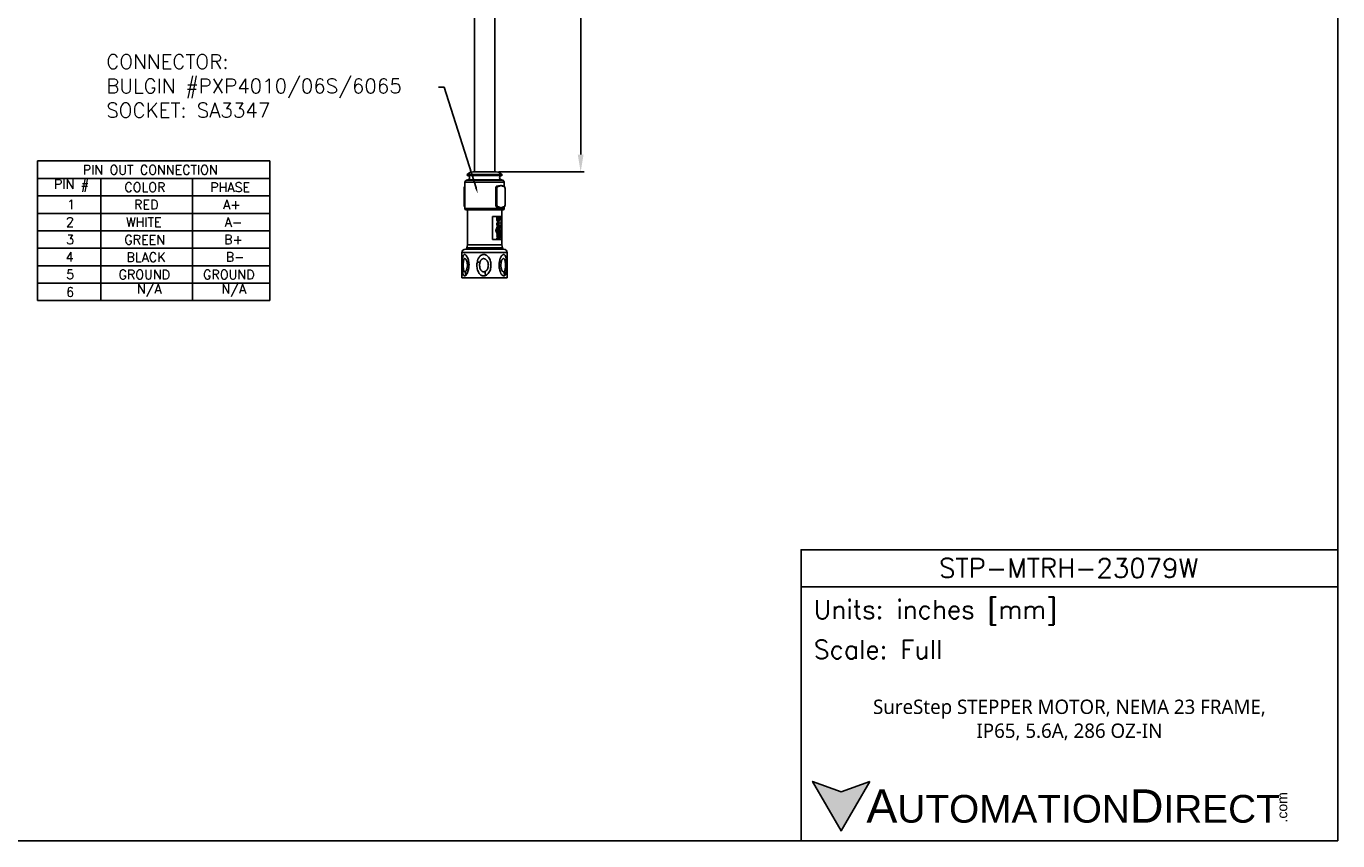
# Model space of a CAD drawing. Extents: x 897.4 to 937.4, y -8.5 to 19.5.
# Tile 10 of 11: x 914.9 to 937.4, y -8.5 to 5.5. Entities that reach past the tile are written whole.
import ezdxf
from ezdxf import colors
from ezdxf.entities.mleader import LeaderData, LeaderLine
from ezdxf.math import Vec2, Vec3

# ---------------------------------------------------------------- set-up
doc = ezdxf.new("R2010")
doc.units = 0
doc.header["$LTSCALE"] = 4
doc.header["$MEASUREMENT"] = 0
doc.layers.get('0').update_dxf_attribs({"linetype": 'CONTINUOUS'})
doc.layers.get('DEFPOINTS').update_dxf_attribs({"linetype": 'CONTINUOUS'})
for name, color, linetype in [('DIMENSIONS', 140, 'CONTINUOUS'), ('DIMENSIONS @ 1', 140, 'CONTINUOUS'), ('TEXT', 140, 'CONTINUOUS')]:
    doc.layers.add(name, color=color, linetype=linetype)
doc.styles.add('\\M+2ABAC\\M+2A6A11', font='txt')
doc.styles.add('ROMANS', font='romans.shx')
doc.styles.get("Standard").update_dxf_attribs({"font": 'romans.shx'})
doc.dimstyles.get("Standard").update_dxf_attribs({"dimtxt": 0.25, "dimasz": 0.3, "dimexe": 0.0625, "dimexo": 0.0625, "dimgap": 0.0625, "dimtad": 0, "dimtih": 1, "dimtoh": 1, "dimzin": 0, "dimdsep": 46, "dimtxsty": 'Standard', "dimcen": 0, "dimadec": 0, "dimazin": 0, "dimtfac": 1, "dimtofl": 0, "dimtmove": 0, "dimatfit": 3, "dimfxl": 0, "dimtolj": 1, "dimtzin": 0, "dimarcsym": 0})

# ---------------------------------------------------------------- blocks, each defined once
blk = doc.blocks.new('*D24')
at = {"layer": 'DEFPOINTS', "color": 0}
for p in [(922.92, 13.513), (922.92, 2.961), (924.397, 2.961)]:
    blk.add_point(p, dxfattribs=at)
at = {"layer": 'DIMENSIONS', "color": 0, "lineweight": -2}
for p, q in [((922.983, 13.513), (924.459, 13.513)), ((924.397, 13.213), (924.397, 8.698)), ((924.397, 3.261), (924.397, 7.776)), ((922.983, 2.961), (924.459, 2.961))]:
    blk.add_line(p, q, dxfattribs=at)
at = {"layer": 'DIMENSIONS', "color": 0}
for points in [[(924.347, 13.213), (924.447, 13.213), (924.397, 13.513)], [(924.347, 3.261), (924.447, 3.261), (924.397, 2.961)]]:
    blk.add_solid(points, dxfattribs=at)
at = {"layer": 'DIMENSIONS', "color": 0, "insert": (924.397, 8.237), "char_height": 0.25, "attachment_point": 5}
blk.add_mtext('\\A1;12.00\\P[305.0]', dxfattribs=at)

msp = doc.modelspace()

# ---------------------------------------------------------------- hatches: boundary and pattern name
at = {"layer": 'TEXT'}
msp.add_hatch(color=256, dxfattribs=at).paths.add_polyline_path([(929.364, -7.514), (928.873, -7.693), (928.382, -7.514), (928.873, -8.365)])

# ---------------------------------------------------------------- linework, layer by layer
at = {"color": 7, "linetype": 'Continuous', "lineweight": 25}
for p, q in [((922.57, 12.402), (922.57, 2.961)), ((922.92, 2.961), (922.92, 12.437)), ((922.944, 2.961), (922.546, 2.961)), ((922.408, 2.784), (922.408, 2.331)), ((922.456, 2.826), (922.44, 2.823)), ((922.961, 2.719), (922.97, 2.719)), ((922.97, 2.719), (922.975, 2.719)), ((922.974, 2.714), (922.979, 2.714)), ((923.05, 2.823), (923.034, 2.826)), ((923.072, 2.719), (923.077, 2.719)), ((923.076, 2.714), (923.081, 2.714)), ((923.082, 2.713), (923.082, 2.784)), ((922.392, 2.685), (922.392, 2.68)), ((922.392, 2.68), (922.392, 2.39)), ((922.407, 2.685), (922.395, 2.685)), ((922.395, 2.39), (922.395, 2.685)), ((922.407, 2.685), (922.408, 2.693)), ((922.407, 2.39), (922.407, 2.685)), ((922.951, 2.685), (922.939, 2.685)), ((922.939, 2.39), (922.939, 2.685)), ((922.951, 2.39), (922.951, 2.685)), ((922.958, 2.39), (922.958, 2.685)), ((923.097, 2.685), (923.097, 2.39)), ((923.098, 2.395), (923.098, 2.685)), ((922.407, 2.39), (922.395, 2.39)), ((922.407, 2.39), (922.408, 2.382)), ((923.063, 2.311), (922.427, 2.311)), ((922.449, 2.311), (922.449, 1.707)), ((922.951, 2.39), (922.939, 2.39)), ((922.961, 2.357), (922.97, 2.357)), ((922.975, 2.357), (922.97, 2.357)), ((922.979, 2.361), (922.974, 2.361)), ((923.041, 1.707), (923.041, 2.311)), ((923.051, 2.353), (923.056, 2.355)), ((923.058, 2.359), (923.054, 2.357)), ((923.054, 2.354), (923.055, 2.354)), ((923.077, 2.357), (923.072, 2.357)), ((923.081, 2.361), (923.076, 2.361)), ((923.082, 2.331), (923.082, 2.358)), ((923.098, 2.39), (923.098, 2.395)), ((922.879, 2.197), (923.04, 2.197)), ((922.879, 1.801), (922.879, 2.197)), ((922.956, 2.141), (922.964, 2.141)), ((922.956, 2.065), (922.964, 2.065)), ((922.957, 2.163), (922.957, 2.18)), ((922.965, 2.18), (922.957, 2.18)), ((922.957, 2.163), (922.965, 2.163)), ((922.965, 2.163), (922.965, 2.18)), ((923.011, 2.18), (922.965, 2.18)), ((922.965, 2.163), (922.969, 2.163)), ((922.965, 2.038), (922.973, 2.038)), ((922.966, 2.093), (922.975, 2.093)), ((922.975, 2.108), (922.983, 2.108)), ((922.986, 2.095), (922.978, 2.095)), ((922.978, 2.036), (922.986, 2.036)), ((922.984, 2.078), (922.999, 2.078)), ((922.999, 2.053), (922.984, 2.053)), ((922.993, 2.145), (922.985, 2.145)), ((922.999, 2.095), (922.986, 2.095)), ((922.986, 2.036), (922.999, 2.036)), ((922.996, 2.163), (923.011, 2.163)), ((922.999, 2.078), (922.999, 2.095)), ((922.999, 2.036), (922.999, 2.053)), ((923.011, 2.163), (923.011, 2.18)), ((923.032, 1.801), (923.032, 2.197)), ((923.04, 2.197), (923.04, 1.801)), ((922.941, 1.954), (922.949, 1.954)), ((922.947, 1.926), (922.956, 1.926)), ((922.962, 1.99), (922.954, 1.99)), ((922.957, 2.002), (922.957, 2.02)), ((922.965, 2.02), (922.957, 2.02)), ((922.957, 2.002), (922.965, 2.002)), ((922.957, 1.886), (922.957, 1.903)), ((922.965, 1.903), (922.957, 1.903)), ((922.957, 1.886), (922.965, 1.886)), ((922.957, 1.853), (922.957, 1.87)), ((922.965, 1.87), (922.957, 1.87)), ((922.957, 1.853), (922.965, 1.853)), ((922.957, 1.81), (922.957, 1.827)), ((922.965, 1.827), (922.957, 1.827)), ((922.957, 1.81), (922.965, 1.81)), ((922.958, 1.957), (922.965, 1.957)), ((922.962, 1.971), (922.962, 1.99)), ((922.962, 1.919), (922.97, 1.919)), ((922.965, 2.002), (922.965, 2.02)), ((923.011, 2.02), (922.965, 2.02)), ((922.965, 2.002), (923.011, 2.002)), ((922.965, 1.886), (922.965, 1.903)), ((922.999, 1.903), (922.965, 1.903)), ((922.965, 1.886), (922.999, 1.886)), ((922.965, 1.853), (922.965, 1.87)), ((922.999, 1.87), (922.965, 1.87)), ((922.965, 1.853), (922.98, 1.853)), ((922.965, 1.827), (922.965, 1.81)), ((922.981, 1.827), (922.965, 1.827)), ((922.965, 1.81), (922.989, 1.81)), ((922.97, 1.919), (922.999, 1.919)), ((922.975, 1.99), (922.984, 1.99)), ((922.987, 1.852), (922.978, 1.852)), ((922.985, 1.954), (922.993, 1.954)), ((922.985, 1.838), (922.993, 1.838)), ((922.999, 1.936), (922.996, 1.936)), ((922.996, 1.853), (922.999, 1.853)), ((922.998, 1.905), (923.007, 1.905)), ((923.007, 1.884), (922.998, 1.884)), ((922.999, 1.919), (922.999, 1.936)), ((922.999, 1.886), (922.999, 1.903)), ((922.999, 1.895), (923.002, 1.895)), ((922.999, 1.853), (922.999, 1.87)), ((923.011, 2.002), (923.011, 2.02)), ((922.416, 1.636), (923.074, 1.636)), ((922.449, 1.707), (922.438, 1.658)), ((922.438, 1.658), (922.438, 1.648)), ((922.438, 1.658), (923.052, 1.658)), ((922.438, 1.648), (923.052, 1.648)), ((922.449, 1.707), (923.041, 1.707)), ((922.449, 1.642), (922.449, 1.636)), ((923.04, 1.801), (922.879, 1.801)), ((923.052, 1.658), (923.041, 1.707)), ((923.041, 1.636), (923.041, 1.642)), ((923.052, 1.648), (923.052, 1.658)), ((922.357, 1.577), (922.357, 1.14)), ((923.133, 1.14), (923.133, 1.577)), ((922.357, 1.14), (923.133, 1.14))]:
    msp.add_line(p, q, dxfattribs=at)
at = {"color": 8, "linetype": 'Continuous', "lineweight": 25}
for p, q in [((923.082, 2.784), (922.408, 2.784)), ((923.05, 2.823), (922.44, 2.823)), ((923.043, 2.92), (922.447, 2.92)), ((922.454, 2.9), (923.036, 2.9)), ((923.034, 2.826), (922.456, 2.826)), ((923.082, 2.331), (922.408, 2.331)), ((923.054, 2.357), (923.027, 2.346)), ((923.041, 1.642), (922.449, 1.642)), ((922.357, 1.577), (923.133, 1.577))]:
    msp.add_line(p, q, dxfattribs=at)
at = {"color": 7, "linetype": 'Continuous', "lineweight": 25}
for centre, radius, start, end in [((922.546, 2.823), 0.138, 90, 135.593), ((922.944, 2.823), 0.138, 44.407, 90), ((922.447, 2.784), 0.0394, 100, 180), ((922.456, 2.911), 0.0118, 135.593, 262.4629), ((922.449, 2.862), 0.0374, 280, 82.4629), ((922.992, 2.716), 0.00493, 0.2877, 84.4082), ((923.041, 2.862), 0.0374, 97.5371, 260), ((923.034, 2.911), 0.0118, 277.5371, 44.407), ((923.043, 2.784), 0.0394, 360, 80), ((923.054, 2.717), 0.00421, 350.6006, 84.9951), ((922.427, 2.331), 0.0197, 180, 270), ((922.992, 2.359), 0.00493, 275.6018, 359.6873), ((923.054, 2.359), 0.00463, 302.5826, 6.6885), ((923.063, 2.331), 0.0197, 270, 0), ((923.072, 2.361), 0.00457, 275.5062, 4.6211), ((922.416, 1.577), 0.0591, 90, 180), ((922.443, 1.642), 0.00591, 0, 90), ((923.047, 1.642), 0.00591, 90, 180), ((923.074, 1.577), 0.0591, 0, 90)]:
    msp.add_arc(centre, radius, start, end, dxfattribs=at)
for points, knots in [([(922.393, 2.685), (922.394, 2.689), (922.394, 2.696), (922.397, 2.704), (922.399, 2.707), (922.4, 2.708)], [0, 0, 0, 0, 0.4290744, 0.8557846, 1, 1, 1, 1]), ([(922.395, 2.685), (922.395, 2.69), (922.395, 2.699), (922.4, 2.709), (922.404, 2.716), (922.407, 2.717), (922.408, 2.717)], [0, 0, 0, 0, 0.307793, 0.614853, 0.921943, 1, 1, 1, 1]), ([(922.949, 2.715), (922.947, 2.714), (922.946, 2.712), (922.944, 2.709), (922.942, 2.706), (922.941, 2.702), (922.94, 2.698), (922.939, 2.694), (922.939, 2.69), (922.939, 2.685)], [0, 0, 0, 0, 0.2001067, 0.2001067, 0.2001067, 0.4501067, 0.4501067, 0.4501067, 0.7001068, 0.7001068, 0.7001068, 0.7001068]), ([(922.949, 2.715), (922.95, 2.716), (922.954, 2.718), (922.958, 2.718), (922.961, 2.719)], [0, 0, 0, 0, 0.179539, 1, 1, 1, 1]), ([(922.951, 2.685), (922.951, 2.69), (922.952, 2.694), (922.952, 2.698), (922.953, 2.702), (922.955, 2.706), (922.957, 2.709), (922.958, 2.712), (922.96, 2.715), (922.963, 2.716), (922.965, 2.718), (922.967, 2.719), (922.97, 2.719)], [0, 0, 0, 0, 0.25, 0.25, 0.25, 0.5, 0.5, 0.5, 0.75, 0.75, 0.75, 1, 1, 1, 1]), ([(922.958, 2.685), (922.958, 2.689), (922.958, 2.693), (922.96, 2.7), (922.961, 2.703), (922.965, 2.711), (922.97, 2.714), (922.974, 2.714)], [0, 0, 0, 0, 0.25, 0.25, 0.5, 0.5, 1, 1, 1, 1]), ([(922.969, 2.719), (922.972, 2.719), (922.978, 2.719), (922.986, 2.72), (922.99, 2.721), (922.992, 2.721)], [0, 0, 0, 0, 0.434002, 0.716758, 1, 1, 1, 1]), ([(922.97, 2.719), (922.971, 2.719), (922.972, 2.718), (922.973, 2.716), (922.974, 2.715), (922.974, 2.714)], [0, 0, 0, 0, 0.5, 0.5, 1, 1, 1, 1]), ([(922.975, 2.719), (922.977, 2.719), (922.981, 2.719), (922.987, 2.72), (922.991, 2.721), (922.992, 2.721)], [0, 0, 0, 0, 0.1180286, 0.265763, 0.3582367, 0.3582367, 0.3582367, 0.3582367]), ([(922.975, 2.719), (922.976, 2.719), (922.977, 2.718), (922.978, 2.716), (922.979, 2.715), (922.979, 2.714)], [0, 0, 0, 0, 0.5, 0.5, 1, 1, 1, 1]), ([(922.979, 2.714), (922.982, 2.714), (922.985, 2.714), (922.991, 2.715), (922.994, 2.715), (922.997, 2.716)], [0, 0, 0, 0, 0.5, 0.5, 1, 1, 1, 1]), ([(922.997, 2.716), (923.002, 2.717), (923.007, 2.72), (923.015, 2.723), (923.017, 2.725), (923.022, 2.727), (923.025, 2.729), (923.027, 2.73)], [0, 0, 0, 0, 0.5, 0.5, 0.75, 0.75, 1, 1, 1, 1]), ([(923.027, 2.73), (923.03, 2.729), (923.033, 2.727), (923.038, 2.725), (923.04, 2.723), (923.048, 2.72), (923.053, 2.717), (923.058, 2.716)], [0, 0, 0, 0, 0.25, 0.25, 0.5, 0.5, 1, 1, 1, 1]), ([(923.054, 2.721), (923.055, 2.721), (923.058, 2.72), (923.062, 2.719), (923.067, 2.719), (923.071, 2.719), (923.072, 2.719)], [0.6417552, 0.6417552, 0.6417552, 0.6417552, 0.6927347, 0.8118129, 0.9142564, 1, 1, 1, 1]), ([(923.058, 2.716), (923.061, 2.715), (923.064, 2.715), (923.07, 2.714), (923.073, 2.714), (923.076, 2.714)], [0, 0, 0, 0, 0.5, 0.5, 1, 1, 1, 1]), ([(923.072, 2.719), (923.073, 2.719), (923.074, 2.718), (923.076, 2.716), (923.076, 2.715), (923.076, 2.714)], [0, 0, 0, 0, 0.5, 0.5, 1, 1, 1, 1]), ([(923.077, 2.719), (923.078, 2.719), (923.079, 2.718), (923.081, 2.716), (923.081, 2.715), (923.081, 2.714)], [0, 0, 0, 0, 0.5, 0.5, 1, 1, 1, 1]), ([(923.077, 2.719), (923.08, 2.719), (923.082, 2.718), (923.084, 2.716), (923.086, 2.715), (923.088, 2.712), (923.09, 2.709), (923.092, 2.706), (923.093, 2.702), (923.094, 2.698), (923.095, 2.694), (923.095, 2.69), (923.095, 2.685)], [0, 0, 0, 0, 0.25, 0.25, 0.25, 0.5, 0.5, 0.5, 0.75, 0.75, 0.75, 1, 1, 1, 1]), ([(923.081, 2.714), (923.083, 2.714), (923.085, 2.713), (923.089, 2.71), (923.091, 2.708), (923.095, 2.7), (923.097, 2.693), (923.097, 2.685)], [0, 0, 0, 0, 0.25, 0.25, 0.5, 0.5, 1, 1, 1, 1]), ([(922.393, 2.685), (922.393, 2.685), (922.392, 2.685), (922.393, 2.685), (922.394, 2.685), (922.395, 2.685)], [0, 0, 0, 0, 0.5, 0.5, 1, 1, 1, 1]), ([(922.958, 2.685), (922.957, 2.685), (922.956, 2.685), (922.954, 2.685), (922.952, 2.685), (922.951, 2.685)], [0, 0, 0, 0, 0.5, 0.5, 1, 1, 1, 1]), ([(922.393, 2.39), (922.393, 2.39), (922.392, 2.39), (922.393, 2.39), (922.394, 2.39), (922.395, 2.39)], [0, 0, 0, 0, 0.5, 0.5, 1, 1, 1, 1]), ([(922.4, 2.368), (922.399, 2.368), (922.397, 2.371), (922.394, 2.379), (922.394, 2.386), (922.393, 2.39)], [0, 0, 0, 0, 0.143633, 0.571769, 1, 1, 1, 1]), ([(922.408, 2.358), (922.407, 2.359), (922.404, 2.36), (922.4, 2.366), (922.395, 2.377), (922.395, 2.386), (922.395, 2.39)], [0, 0, 0, 0, 0.0797621, 0.3868542, 0.69395, 1, 1, 1, 1]), ([(922.949, 2.36), (922.947, 2.362), (922.946, 2.364), (922.944, 2.366), (922.942, 2.37), (922.941, 2.373), (922.94, 2.378), (922.939, 2.382), (922.939, 2.386), (922.939, 2.39)], [0.3001194, 0.3001194, 0.3001194, 0.3001194, 0.5, 0.5, 0.5, 0.75, 0.75, 0.75, 1, 1, 1, 1]), ([(922.961, 2.357), (922.958, 2.357), (922.954, 2.357), (922.95, 2.36), (922.949, 2.36)], [0, 0, 0, 0, 0.820449, 1, 1, 1, 1]), ([(922.97, 2.357), (922.967, 2.357), (922.965, 2.357), (922.963, 2.359), (922.96, 2.361), (922.958, 2.363), (922.957, 2.366), (922.955, 2.37), (922.953, 2.373), (922.952, 2.378), (922.952, 2.382), (922.951, 2.386), (922.951, 2.39)], [0, 0, 0, 0, 0.25, 0.25, 0.25, 0.5, 0.5, 0.5, 0.75, 0.75, 0.75, 1, 1, 1, 1]), ([(922.958, 2.39), (922.957, 2.39), (922.956, 2.39), (922.954, 2.39), (922.952, 2.39), (922.951, 2.39)], [0, 0, 0, 0, 0.5, 0.5, 1, 1, 1, 1]), ([(922.974, 2.361), (922.972, 2.362), (922.97, 2.362), (922.966, 2.365), (922.964, 2.367), (922.96, 2.375), (922.958, 2.383), (922.958, 2.39)], [0, 0, 0, 0, 0.25, 0.25, 0.5, 0.5, 1, 1, 1, 1]), ([(922.992, 2.354), (922.989, 2.355), (922.984, 2.356), (922.976, 2.356), (922.971, 2.357), (922.969, 2.357)], [0, 0, 0, 0, 0.434029, 0.716688, 1, 1, 1, 1]), ([(922.97, 2.357), (922.97, 2.357), (922.972, 2.357), (922.973, 2.359), (922.974, 2.36), (922.974, 2.361)], [0, 0, 0, 0, 0.5, 0.5, 1, 1, 1, 1]), ([(922.975, 2.357), (922.976, 2.357), (922.977, 2.357), (922.978, 2.359), (922.979, 2.36), (922.979, 2.361)], [0, 0, 0, 0, 0.5, 0.5, 1, 1, 1, 1]), ([(922.992, 2.354), (922.991, 2.355), (922.989, 2.355), (922.984, 2.356), (922.979, 2.356), (922.976, 2.357), (922.975, 2.357)], [0.6417554, 0.6417554, 0.6417554, 0.6417554, 0.6924842, 0.8117145, 0.9142402, 1, 1, 1, 1]), ([(922.997, 2.359), (922.994, 2.36), (922.991, 2.36), (922.985, 2.361), (922.982, 2.361), (922.979, 2.361)], [0, 0, 0, 0, 0.5, 0.5, 1, 1, 1, 1]), ([(923.027, 2.346), (923.025, 2.347), (923.022, 2.348), (923.017, 2.351), (923.015, 2.352), (923.007, 2.356), (923.002, 2.358), (922.997, 2.359)], [0, 0, 0, 0, 0.25, 0.25, 0.5, 0.5, 1, 1, 1, 1]), ([(923.072, 2.357), (923.069, 2.357), (923.063, 2.356), (923.057, 2.355), (923.054, 2.354)], [0, 0, 0, 0, 0.1828161, 0.35702, 0.35702, 0.35702, 0.35702]), ([(923.095, 2.39), (923.095, 2.386), (923.095, 2.382), (923.094, 2.378), (923.093, 2.373), (923.092, 2.37), (923.09, 2.366), (923.088, 2.363), (923.086, 2.361), (923.084, 2.359), (923.082, 2.357), (923.08, 2.357), (923.077, 2.357)], [0, 0, 0, 0, 0.25, 0.25, 0.25, 0.5, 0.5, 0.5, 0.75, 0.75, 0.75, 1, 1, 1, 1]), ([(923.077, 2.357), (923.078, 2.357), (923.079, 2.357), (923.081, 2.359), (923.081, 2.36), (923.081, 2.361)], [0, 0, 0, 0, 0.5, 0.5, 1, 1, 1, 1]), ([(923.097, 2.39), (923.097, 2.386), (923.096, 2.383), (923.095, 2.376), (923.094, 2.372), (923.089, 2.365), (923.085, 2.361), (923.081, 2.361)], [0, 0, 0, 0, 0.25, 0.25, 0.5, 0.5, 1, 1, 1, 1]), ([(922.956, 2.141), (922.956, 2.144), (922.956, 2.149), (922.958, 2.157), (922.96, 2.161), (922.961, 2.163)], [0, 0, 0, 0, 0.276047, 0.747056, 1, 1, 1, 1]), ([(922.975, 2.108), (922.973, 2.109), (922.969, 2.109), (922.963, 2.115), (922.958, 2.124), (922.956, 2.134), (922.956, 2.14), (922.956, 2.141)], [0, 0, 0, 0, 0.204866, 0.414445, 0.651773, 0.889168, 1, 1, 1, 1]), ([(922.956, 2.065), (922.956, 2.068), (922.956, 2.071), (922.957, 2.077), (922.957, 2.08), (922.959, 2.085), (922.96, 2.087), (922.963, 2.091), (922.965, 2.092), (922.966, 2.093)], [0, 0, 0, 0, 0.25, 0.25, 0.5, 0.5, 0.75, 0.75, 1, 1, 1, 1]), ([(922.965, 2.038), (922.963, 2.04), (922.96, 2.043), (922.957, 2.052), (922.956, 2.059), (922.956, 2.064), (922.956, 2.065)], [0, 0, 0, 0, 0.278003, 0.54681, 0.882549, 1, 1, 1, 1]), ([(922.964, 2.141), (922.964, 2.143), (922.964, 2.145), (922.965, 2.149), (922.965, 2.151), (922.966, 2.155), (922.966, 2.156), (922.968, 2.16), (922.968, 2.161), (922.969, 2.163)], [0, 0, 0, 0, 0.25, 0.25, 0.5, 0.5, 0.75, 0.75, 1, 1, 1, 1]), ([(922.983, 2.108), (922.981, 2.109), (922.977, 2.109), (922.971, 2.115), (922.966, 2.124), (922.964, 2.134), (922.964, 2.14), (922.964, 2.141)], [0, 0, 0, 0, 0.204866, 0.414444, 0.651772, 0.889168, 1, 1, 1, 1]), ([(922.964, 2.065), (922.964, 2.068), (922.964, 2.071), (922.965, 2.077), (922.966, 2.08), (922.967, 2.085), (922.968, 2.087), (922.971, 2.091), (922.973, 2.092), (922.975, 2.093)], [0, 0, 0, 0, 0.25, 0.25, 0.5, 0.5, 0.75, 0.75, 1, 1, 1, 1]), ([(922.973, 2.038), (922.972, 2.04), (922.968, 2.043), (922.965, 2.052), (922.964, 2.059), (922.964, 2.064), (922.964, 2.065)], [0, 0, 0, 0, 0.278008, 0.54681, 0.882549, 1, 1, 1, 1]), ([(922.978, 2.036), (922.976, 2.036), (922.974, 2.036), (922.969, 2.036), (922.967, 2.037), (922.965, 2.038)], [0, 0, 0, 0, 0.5, 0.5, 1, 1, 1, 1]), ([(922.966, 2.093), (922.968, 2.094), (922.97, 2.095), (922.974, 2.095), (922.976, 2.095), (922.978, 2.095)], [0, 0, 0, 0, 0.5, 0.5, 1, 1, 1, 1]), ([(922.973, 2.145), (922.973, 2.147), (922.973, 2.149), (922.974, 2.154), (922.975, 2.156), (922.977, 2.16), (922.978, 2.161), (922.98, 2.163), (922.982, 2.164), (922.983, 2.164)], [0, 0, 0, 0, 0.25, 0.25, 0.5, 0.5, 0.75, 0.75, 1, 1, 1, 1]), ([(922.983, 2.125), (922.982, 2.126), (922.98, 2.126), (922.978, 2.128), (922.977, 2.13), (922.975, 2.133), (922.974, 2.135), (922.973, 2.14), (922.973, 2.142), (922.973, 2.145)], [0, 0, 0, 0, 0.25, 0.25, 0.5, 0.5, 0.75, 0.75, 1, 1, 1, 1]), ([(922.984, 2.078), (922.982, 2.078), (922.98, 2.078), (922.976, 2.077), (922.975, 2.074), (922.973, 2.071), (922.973, 2.068), (922.973, 2.066), (922.973, 2.065)], [0, 0, 0, 0, 0.336667, 0.487416, 0.639805, 0.7726, 0.917178, 1, 1, 1, 1]), ([(922.973, 2.065), (922.973, 2.063), (922.973, 2.061), (922.974, 2.058), (922.975, 2.057), (922.976, 2.055), (922.977, 2.054), (922.977, 2.054)], [0, 0, 0, 0, 0.5, 0.5, 0.75, 0.75, 1, 1, 1, 1]), ([(922.986, 2.036), (922.984, 2.036), (922.982, 2.036), (922.978, 2.036), (922.975, 2.037), (922.973, 2.038)], [0, 0, 0, 0, 0.5, 0.5, 1, 1, 1, 1]), ([(922.975, 2.093), (922.977, 2.094), (922.979, 2.095), (922.982, 2.095), (922.984, 2.095), (922.986, 2.095)], [0, 0, 0, 0, 0.5, 0.5, 1, 1, 1, 1]), ([(922.977, 2.054), (922.978, 2.053), (922.979, 2.053), (922.982, 2.053), (922.983, 2.053), (922.984, 2.053)], [0, 0, 0, 0, 0.5, 0.5, 1, 1, 1, 1]), ([(922.979, 2.162), (922.98, 2.162), (922.981, 2.161), (922.983, 2.158), (922.984, 2.153), (922.985, 2.148), (922.985, 2.145), (922.985, 2.145)], [0, 0, 0, 0, 0.128793, 0.350843, 0.605355, 0.902332, 1, 1, 1, 1]), ([(922.985, 2.145), (922.985, 2.142), (922.984, 2.137), (922.982, 2.131), (922.981, 2.128), (922.979, 2.127), (922.979, 2.127)], [0, 0, 0, 0, 0.375811, 0.665837, 0.956505, 1, 1, 1, 1]), ([(922.983, 2.164), (922.985, 2.164), (922.986, 2.163), (922.989, 2.161), (922.99, 2.16), (922.991, 2.156), (922.992, 2.154), (922.993, 2.149), (922.993, 2.147), (922.993, 2.145)], [0, 0, 0, 0, 0.25, 0.25, 0.5, 0.5, 0.75, 0.75, 1, 1, 1, 1]), ([(922.993, 2.145), (922.993, 2.142), (922.993, 2.14), (922.992, 2.135), (922.991, 2.133), (922.99, 2.13), (922.989, 2.128), (922.986, 2.126), (922.985, 2.126), (922.983, 2.125)], [0, 0, 0, 0, 0.25, 0.25, 0.5, 0.5, 0.75, 0.75, 1, 1, 1, 1]), ([(923, 2.141), (923, 2.136), (922.999, 2.128), (922.996, 2.118), (922.991, 2.111), (922.987, 2.109), (922.984, 2.108), (922.983, 2.108)], [0, 0, 0, 0, 0.279404, 0.50083, 0.722781, 0.918835, 1, 1, 1, 1]), ([(922.996, 2.163), (922.997, 2.16), (922.999, 2.155), (923, 2.148), (923, 2.143), (923, 2.141)], [0, 0, 0, 0, 0.427555, 0.70821, 1, 1, 1, 1]), ([(922.941, 1.954), (922.941, 1.961), (922.941, 1.972), (922.946, 1.983), (922.95, 1.988), (922.953, 1.99), (922.954, 1.99)], [0, 0, 0, 0, 0.469929, 0.712139, 0.916368, 1, 1, 1, 1]), ([(922.947, 1.926), (922.946, 1.928), (922.945, 1.93), (922.943, 1.934), (922.942, 1.937), (922.941, 1.944), (922.941, 1.949), (922.941, 1.954)], [0, 0, 0, 0, 0.25, 0.25, 0.5, 0.5, 1, 1, 1, 1]), ([(922.962, 1.919), (922.96, 1.919), (922.957, 1.919), (922.953, 1.92), (922.952, 1.921), (922.95, 1.923), (922.948, 1.924), (922.947, 1.926)], [0, 0, 0, 0, 0.5, 0.5, 0.75, 0.75, 1, 1, 1, 1]), ([(922.949, 1.954), (922.949, 1.961), (922.949, 1.972), (922.954, 1.983), (922.959, 1.988), (922.961, 1.99), (922.962, 1.99)], [0, 0, 0, 0, 0.469931, 0.712142, 0.91637, 1, 1, 1, 1]), ([(922.956, 1.926), (922.954, 1.928), (922.953, 1.93), (922.951, 1.934), (922.951, 1.937), (922.949, 1.944), (922.949, 1.949), (922.949, 1.954)], [0, 0, 0, 0, 0.25, 0.25, 0.5, 0.5, 1, 1, 1, 1]), ([(922.97, 1.919), (922.968, 1.919), (922.965, 1.919), (922.961, 1.92), (922.96, 1.921), (922.958, 1.923), (922.957, 1.924), (922.956, 1.926)], [0, 0, 0, 0, 0.5, 0.5, 0.75, 0.75, 1, 1, 1, 1]), ([(922.962, 1.971), (922.961, 1.97), (922.959, 1.966), (922.959, 1.96), (922.958, 1.956), (922.958, 1.955)], [0, 0, 0, 0, 0.292337, 0.730477, 1, 1, 1, 1]), ([(922.958, 1.955), (922.958, 1.952), (922.959, 1.95), (922.959, 1.945), (922.96, 1.943), (922.961, 1.94), (922.962, 1.939), (922.963, 1.937), (922.964, 1.937), (922.966, 1.936), (922.968, 1.936), (922.97, 1.936)], [0, 0, 0, 0, 0.25, 0.25, 0.5, 0.5, 0.625, 0.625, 0.75, 0.75, 1, 1, 1, 1]), ([(922.962, 1.98), (922.962, 1.98), (922.963, 1.984), (922.967, 1.988), (922.972, 1.99), (922.975, 1.99), (922.975, 1.99)], [0, 0, 0, 0, 0.02203, 0.480547, 0.876967, 1, 1, 1, 1]), ([(922.965, 1.957), (922.965, 1.961), (922.965, 1.965), (922.967, 1.973), (922.968, 1.977), (922.972, 1.983), (922.974, 1.986), (922.979, 1.989), (922.981, 1.99), (922.984, 1.99)], [0, 0, 0, 0, 0.25, 0.25, 0.5, 0.5, 0.75, 0.75, 1, 1, 1, 1]), ([(922.97, 1.936), (922.969, 1.937), (922.968, 1.939), (922.967, 1.942), (922.966, 1.944), (922.965, 1.947), (922.965, 1.949), (922.965, 1.953), (922.965, 1.955), (922.965, 1.957)], [0, 0, 0, 0, 0.25, 0.25, 0.5, 0.5, 0.75, 0.75, 1, 1, 1, 1]), ([(922.978, 1.852), (922.977, 1.853), (922.976, 1.853), (922.974, 1.853), (922.973, 1.853), (922.971, 1.853)], [0, 0, 0, 0, 0.5, 0.5, 1, 1, 1, 1]), ([(922.973, 1.827), (922.975, 1.827), (922.978, 1.827), (922.981, 1.828), (922.983, 1.829), (922.984, 1.832), (922.985, 1.835), (922.985, 1.837), (922.985, 1.838)], [0, 0, 0, 0, 0.378155, 0.521139, 0.63961, 0.758546, 0.870415, 1, 1, 1, 1]), ([(922.974, 1.954), (922.974, 1.956), (922.974, 1.958), (922.975, 1.963), (922.975, 1.965), (922.977, 1.969), (922.978, 1.97), (922.981, 1.973), (922.982, 1.973), (922.984, 1.973)], [0, 0, 0, 0, 0.25, 0.25, 0.5, 0.5, 0.75, 0.75, 1, 1, 1, 1]), ([(922.984, 1.935), (922.982, 1.935), (922.981, 1.935), (922.978, 1.937), (922.977, 1.939), (922.975, 1.942), (922.975, 1.944), (922.974, 1.949), (922.974, 1.951), (922.974, 1.954)], [0, 0, 0, 0, 0.25, 0.25, 0.5, 0.5, 0.75, 0.75, 1, 1, 1, 1]), ([(922.985, 1.838), (922.985, 1.84), (922.985, 1.841), (922.984, 1.844), (922.984, 1.846), (922.982, 1.85), (922.98, 1.851), (922.978, 1.852)], [0, 0, 0, 0, 0.25, 0.25, 0.5, 0.5, 1, 1, 1, 1]), ([(922.979, 1.971), (922.98, 1.971), (922.982, 1.969), (922.983, 1.965), (922.984, 1.96), (922.985, 1.956), (922.985, 1.954)], [0, 0, 0, 0, 0.170065, 0.451119, 0.734, 1, 1, 1, 1]), ([(922.985, 1.954), (922.985, 1.951), (922.984, 1.946), (922.983, 1.941), (922.981, 1.937), (922.98, 1.937), (922.979, 1.936)], [0, 0, 0, 0, 0.384607, 0.673621, 0.915038, 1, 1, 1, 1]), ([(922.987, 1.852), (922.986, 1.853), (922.984, 1.853), (922.982, 1.853), (922.981, 1.853), (922.98, 1.853)], [0, 0, 0, 0, 0.5, 0.5, 1, 1, 1, 1]), ([(922.993, 1.838), (922.993, 1.837), (922.993, 1.834), (922.992, 1.831), (922.99, 1.828), (922.987, 1.826), (922.983, 1.827), (922.981, 1.827)], [0, 0, 0, 0, 0.179239, 0.294364, 0.409817, 0.54789, 1, 1, 1, 1]), ([(922.984, 1.99), (922.985, 1.99), (922.986, 1.99), (922.988, 1.989), (922.99, 1.989), (922.992, 1.987), (922.993, 1.986), (922.994, 1.983), (922.995, 1.982), (922.996, 1.98)], [0, 0, 0, 0, 0.25, 0.25, 0.5, 0.5, 0.75, 0.75, 1, 1, 1, 1]), ([(922.984, 1.973), (922.985, 1.973), (922.986, 1.973), (922.989, 1.97), (922.99, 1.969), (922.991, 1.965), (922.992, 1.963), (922.993, 1.959), (922.993, 1.956), (922.993, 1.954)], [0, 0, 0, 0, 0.25, 0.25, 0.5, 0.5, 0.75, 0.75, 1, 1, 1, 1]), ([(922.993, 1.954), (922.993, 1.952), (922.993, 1.949), (922.992, 1.945), (922.991, 1.943), (922.99, 1.939), (922.989, 1.937), (922.986, 1.935), (922.985, 1.935), (922.984, 1.935)], [0, 0, 0, 0, 0.25, 0.25, 0.5, 0.5, 0.75, 0.75, 1, 1, 1, 1]), ([(922.987, 1.852), (922.988, 1.852), (922.988, 1.851), (922.99, 1.85), (922.991, 1.848), (922.992, 1.846), (922.992, 1.845), (922.993, 1.841), (922.993, 1.84), (922.993, 1.838)], [0, 0, 0, 0, 0.25, 0.25, 0.5, 0.5, 0.75, 0.75, 1, 1, 1, 1]), ([(922.997, 1.815), (922.996, 1.814), (922.996, 1.814), (922.995, 1.812), (922.994, 1.811), (922.992, 1.81), (922.99, 1.81), (922.989, 1.81)], [0, 0, 0, 0, 0.25, 0.25, 0.5, 0.5, 1, 1, 1, 1]), ([(922.996, 1.98), (922.997, 1.977), (922.999, 1.973), (923, 1.965), (923, 1.96), (923, 1.958)], [0, 0, 0, 0, 0.425678, 0.676969, 1, 1, 1, 1]), ([(923, 1.958), (923, 1.956), (923, 1.954), (922.999, 1.95), (922.999, 1.948), (922.999, 1.944), (922.998, 1.942), (922.997, 1.939), (922.997, 1.937), (922.996, 1.936)], [0, 0, 0, 0, 0.25, 0.25, 0.5, 0.5, 0.75, 0.75, 1, 1, 1, 1]), ([(922.996, 1.853), (922.997, 1.85), (922.998, 1.847), (923, 1.84), (923, 1.836), (923, 1.833)], [0, 0, 0, 0, 0.5, 0.5, 1, 1, 1, 1]), ([(923, 1.833), (923, 1.83), (923, 1.826), (922.999, 1.821), (922.998, 1.818), (922.997, 1.815)], [0, 0, 0, 0, 0.5, 0.5, 1, 1, 1, 1]), ([(923.002, 1.895), (923.002, 1.896), (923.002, 1.897), (923.002, 1.9), (923.003, 1.901), (923.004, 1.903), (923.004, 1.904), (923.005, 1.905), (923.006, 1.905), (923.007, 1.905)], [0, 0, 0, 0, 0.25, 0.25, 0.5, 0.5, 0.75, 0.75, 1, 1, 1, 1]), ([(923.007, 1.884), (923.006, 1.884), (923.005, 1.885), (923.004, 1.886), (923.002, 1.889), (923.002, 1.892), (923.002, 1.894), (923.002, 1.895)], [0, 0, 0, 0, 0.203702, 0.410025, 0.648291, 0.887486, 1, 1, 1, 1]), ([(923.007, 1.905), (923.007, 1.905), (923.008, 1.905), (923.009, 1.904), (923.009, 1.903), (923.01, 1.901), (923.011, 1.9), (923.011, 1.898), (923.011, 1.896), (923.011, 1.895)], [0, 0, 0, 0, 0.25, 0.25, 0.5, 0.5, 0.75, 0.75, 1, 1, 1, 1]), ([(923.011, 1.895), (923.011, 1.893), (923.011, 1.891), (923.01, 1.887), (923.008, 1.885), (923.007, 1.884), (923.007, 1.884), (923.007, 1.884)], [0, 0, 0, 0, 0.262124, 0.526929, 0.759816, 0.968298, 1, 1, 1, 1]), ([(922.418, 1.181), (922.414, 1.178), (922.411, 1.176), (922.404, 1.174), (922.401, 1.174), (922.394, 1.175), (922.391, 1.177), (922.386, 1.182), (922.384, 1.185), (922.379, 1.193), (922.378, 1.197), (922.374, 1.207), (922.373, 1.213), (922.37, 1.23), (922.368, 1.242), (922.366, 1.268), (922.365, 1.282), (922.364, 1.309), (922.363, 1.323), (922.363, 1.352), (922.363, 1.366), (922.363, 1.394), (922.364, 1.408), (922.364, 1.422)], [0, 0, 0, 0, 0.0625, 0.0625, 0.125, 0.125, 0.1875, 0.1875, 0.25, 0.25, 0.3125, 0.3125, 0.375, 0.375, 0.5, 0.5, 0.625, 0.625, 0.75, 0.75, 0.875, 0.875, 1, 1, 1, 1]), ([(922.364, 1.422), (922.365, 1.435), (922.365, 1.447), (922.367, 1.466), (922.368, 1.472), (922.369, 1.483), (922.37, 1.489), (922.372, 1.5), (922.373, 1.505), (922.376, 1.515), (922.378, 1.52), (922.381, 1.528), (922.383, 1.531), (922.388, 1.537), (922.39, 1.54), (922.396, 1.543), (922.399, 1.543), (922.405, 1.543), (922.408, 1.542), (922.415, 1.539), (922.418, 1.536), (922.425, 1.53), (922.428, 1.527), (922.437, 1.515), (922.443, 1.505), (922.454, 1.484), (922.458, 1.473), (922.466, 1.449), (922.469, 1.436), (922.474, 1.411), (922.476, 1.398), (922.478, 1.372), (922.478, 1.358), (922.477, 1.332), (922.475, 1.319), (922.472, 1.293), (922.469, 1.28), (922.462, 1.256), (922.458, 1.244), (922.448, 1.222), (922.443, 1.212), (922.431, 1.193), (922.425, 1.186), (922.418, 1.181)], [0, 0, 0, 0, 0.0625, 0.0625, 0.09375, 0.09375, 0.125, 0.125, 0.15625, 0.15625, 0.1875, 0.1875, 0.21875, 0.21875, 0.25, 0.25, 0.28125, 0.28125, 0.3125, 0.3125, 0.34375, 0.34375, 0.375, 0.375, 0.4375, 0.4375, 0.5, 0.5, 0.5625, 0.5625, 0.625, 0.625, 0.6875, 0.6875, 0.75, 0.75, 0.8125, 0.8125, 0.875, 0.875, 0.9375, 0.9375, 1, 1, 1, 1]), ([(922.38, 1.399), (922.38, 1.396), (922.379, 1.391), (922.379, 1.382), (922.379, 1.373), (922.378, 1.365), (922.378, 1.356), (922.379, 1.341), (922.379, 1.32), (922.381, 1.297), (922.384, 1.279), (922.388, 1.264), (922.392, 1.254), (922.398, 1.248), (922.403, 1.245), (922.407, 1.245), (922.412, 1.247), (922.414, 1.249), (922.416, 1.25)], [0, 0, 0, 0, 0.041067, 0.082283, 0.12374, 0.16553, 0.20774, 0.250458, 0.380125, 0.500396, 0.592284, 0.674387, 0.750177, 0.813349, 0.874836, 0.915675, 0.957038, 1, 1, 1, 1]), ([(922.416, 1.25), (922.417, 1.25), (922.418, 1.252), (922.421, 1.254), (922.423, 1.257), (922.425, 1.26), (922.427, 1.263), (922.43, 1.267), (922.432, 1.271), (922.434, 1.276), (922.438, 1.286), (922.443, 1.302), (922.448, 1.325), (922.45, 1.349), (922.45, 1.374), (922.447, 1.398), (922.442, 1.421), (922.434, 1.442), (922.426, 1.457), (922.419, 1.465), (922.413, 1.47), (922.407, 1.472), (922.401, 1.472), (922.396, 1.468), (922.392, 1.462), (922.389, 1.454), (922.386, 1.443), (922.383, 1.431), (922.381, 1.416), (922.38, 1.405), (922.38, 1.399)], [0, 0, 0, 0, 0.012952, 0.025986, 0.03917, 0.052569, 0.066244, 0.080254, 0.094654, 0.109492, 0.124816, 0.185939, 0.249739, 0.312772, 0.374903, 0.437511, 0.49996, 0.564744, 0.62454, 0.655913, 0.687092, 0.719372, 0.749672, 0.779981, 0.812177, 0.842816, 0.874905, 0.913636, 0.955099, 1, 1, 1, 1]), ([(922.763, 1.181), (922.756, 1.178), (922.75, 1.176), (922.736, 1.174), (922.728, 1.174), (922.714, 1.175), (922.707, 1.177), (922.694, 1.182), (922.688, 1.185), (922.676, 1.193), (922.671, 1.197), (922.661, 1.207), (922.656, 1.213), (922.644, 1.23), (922.638, 1.242), (922.627, 1.268), (922.623, 1.282), (922.618, 1.309), (922.616, 1.323), (922.614, 1.352), (922.614, 1.366), (922.616, 1.394), (922.618, 1.408), (922.621, 1.422)], [0, 0, 0, 0, 0.0625, 0.0625, 0.125, 0.125, 0.1875, 0.1875, 0.25, 0.25, 0.3125, 0.3125, 0.375, 0.375, 0.5, 0.5, 0.625, 0.625, 0.75, 0.75, 0.875, 0.875, 1, 1, 1, 1]), ([(922.621, 1.422), (922.623, 1.435), (922.627, 1.447), (922.634, 1.466), (922.637, 1.472), (922.642, 1.483), (922.646, 1.489), (922.653, 1.5), (922.657, 1.505), (922.666, 1.515), (922.671, 1.52), (922.681, 1.528), (922.686, 1.531), (922.698, 1.537), (922.704, 1.54), (922.717, 1.543), (922.724, 1.543), (922.737, 1.543), (922.744, 1.542), (922.757, 1.539), (922.763, 1.536), (922.775, 1.53), (922.781, 1.527), (922.797, 1.515), (922.806, 1.505), (922.822, 1.484), (922.828, 1.473), (922.839, 1.449), (922.844, 1.436), (922.85, 1.411), (922.853, 1.398), (922.855, 1.372), (922.856, 1.358), (922.854, 1.332), (922.852, 1.319), (922.847, 1.293), (922.844, 1.28), (922.834, 1.256), (922.828, 1.244), (922.814, 1.222), (922.806, 1.212), (922.786, 1.193), (922.775, 1.186), (922.763, 1.181)], [0, 0, 0, 0, 0.0625, 0.0625, 0.09375, 0.09375, 0.125, 0.125, 0.15625, 0.15625, 0.1875, 0.1875, 0.21875, 0.21875, 0.25, 0.25, 0.28125, 0.28125, 0.3125, 0.3125, 0.34375, 0.34375, 0.375, 0.375, 0.4375, 0.4375, 0.5, 0.5, 0.5625, 0.5625, 0.625, 0.625, 0.6875, 0.6875, 0.75, 0.75, 0.8125, 0.8125, 0.875, 0.875, 0.9375, 0.9375, 1, 1, 1, 1]), ([(922.664, 1.399), (922.663, 1.396), (922.662, 1.391), (922.661, 1.382), (922.66, 1.374), (922.66, 1.365), (922.66, 1.356), (922.66, 1.341), (922.662, 1.321), (922.669, 1.298), (922.678, 1.279), (922.688, 1.265), (922.699, 1.254), (922.712, 1.248), (922.724, 1.245), (922.734, 1.245), (922.742, 1.247), (922.748, 1.249), (922.751, 1.25)], [0, 0, 0, 0, 0.040928, 0.082002, 0.123316, 0.164958, 0.207017, 0.249577, 0.378805, 0.498659, 0.590907, 0.673279, 0.749252, 0.812733, 0.874463, 0.915418, 0.956902, 1, 1, 1, 1]), ([(922.751, 1.25), (922.752, 1.25), (922.755, 1.252), (922.76, 1.254), (922.764, 1.257), (922.768, 1.26), (922.772, 1.263), (922.776, 1.267), (922.78, 1.271), (922.784, 1.276), (922.791, 1.286), (922.799, 1.302), (922.807, 1.325), (922.81, 1.349), (922.81, 1.374), (922.806, 1.398), (922.797, 1.421), (922.784, 1.442), (922.77, 1.457), (922.756, 1.465), (922.745, 1.47), (922.733, 1.472), (922.721, 1.472), (922.709, 1.468), (922.699, 1.462), (922.689, 1.454), (922.681, 1.443), (922.674, 1.431), (922.668, 1.416), (922.665, 1.405), (922.664, 1.399)], [0, 0, 0, 0, 0.012952, 0.025986, 0.03917, 0.052569, 0.066244, 0.080254, 0.094654, 0.109492, 0.124816, 0.185939, 0.249739, 0.312772, 0.374903, 0.437511, 0.49996, 0.564744, 0.62454, 0.655913, 0.687092, 0.719372, 0.749672, 0.779981, 0.812177, 0.842816, 0.874905, 0.913636, 0.955099, 1, 1, 1, 1]), ([(923.09, 1.181), (923.087, 1.178), (923.084, 1.176), (923.077, 1.174), (923.073, 1.174), (923.065, 1.175), (923.061, 1.177), (923.053, 1.182), (923.049, 1.185), (923.042, 1.193), (923.038, 1.197), (923.031, 1.207), (923.028, 1.213), (923.019, 1.23), (923.015, 1.242), (923.007, 1.268), (923.004, 1.282), (922.999, 1.309), (922.998, 1.323), (922.996, 1.352), (922.996, 1.366), (922.998, 1.394), (922.999, 1.408), (923.002, 1.422)], [0, 0, 0, 0, 0.0625, 0.0625, 0.125, 0.125, 0.1875, 0.1875, 0.25, 0.25, 0.3125, 0.3125, 0.375, 0.375, 0.5, 0.5, 0.625, 0.625, 0.75, 0.75, 0.875, 0.875, 1, 1, 1, 1]), ([(923.002, 1.422), (923.004, 1.435), (923.006, 1.447), (923.012, 1.466), (923.014, 1.472), (923.018, 1.483), (923.021, 1.489), (923.026, 1.5), (923.029, 1.505), (923.035, 1.515), (923.038, 1.52), (923.045, 1.528), (923.048, 1.531), (923.056, 1.537), (923.059, 1.54), (923.067, 1.543), (923.07, 1.543), (923.078, 1.543), (923.081, 1.542), (923.087, 1.539), (923.09, 1.536), (923.095, 1.53), (923.098, 1.527), (923.104, 1.515), (923.108, 1.505), (923.113, 1.484), (923.115, 1.473), (923.119, 1.449), (923.12, 1.436), (923.122, 1.411), (923.122, 1.398), (923.123, 1.372), (923.123, 1.358), (923.122, 1.332), (923.122, 1.319), (923.121, 1.293), (923.12, 1.28), (923.117, 1.256), (923.115, 1.244), (923.111, 1.222), (923.108, 1.212), (923.1, 1.193), (923.096, 1.186), (923.09, 1.181)], [0, 0, 0, 0, 0.0625, 0.0625, 0.09375, 0.09375, 0.125, 0.125, 0.15625, 0.15625, 0.1875, 0.1875, 0.21875, 0.21875, 0.25, 0.25, 0.28125, 0.28125, 0.3125, 0.3125, 0.34375, 0.34375, 0.375, 0.375, 0.4375, 0.4375, 0.5, 0.5, 0.5625, 0.5625, 0.625, 0.625, 0.6875, 0.6875, 0.75, 0.75, 0.8125, 0.8125, 0.875, 0.875, 0.9375, 0.9375, 1, 1, 1, 1]), ([(923.029, 1.399), (923.029, 1.396), (923.028, 1.391), (923.027, 1.382), (923.026, 1.373), (923.026, 1.365), (923.026, 1.356), (923.026, 1.341), (923.028, 1.32), (923.033, 1.297), (923.038, 1.279), (923.045, 1.264), (923.052, 1.254), (923.06, 1.248), (923.066, 1.245), (923.071, 1.245), (923.076, 1.247), (923.079, 1.249), (923.08, 1.25)], [0, 0, 0, 0, 0.041067, 0.082283, 0.12374, 0.16553, 0.20774, 0.250458, 0.380125, 0.500396, 0.592284, 0.674387, 0.750177, 0.813349, 0.874836, 0.915675, 0.957038, 1, 1, 1, 1]), ([(923.08, 1.25), (923.081, 1.25), (923.082, 1.252), (923.084, 1.254), (923.086, 1.257), (923.088, 1.26), (923.09, 1.263), (923.092, 1.267), (923.093, 1.271), (923.095, 1.276), (923.098, 1.286), (923.101, 1.302), (923.104, 1.325), (923.105, 1.349), (923.105, 1.374), (923.103, 1.398), (923.1, 1.421), (923.095, 1.442), (923.089, 1.457), (923.083, 1.465), (923.077, 1.47), (923.071, 1.472), (923.064, 1.472), (923.058, 1.468), (923.052, 1.462), (923.046, 1.454), (923.041, 1.443), (923.036, 1.431), (923.032, 1.416), (923.03, 1.405), (923.029, 1.399)], [0, 0, 0, 0, 0.012952, 0.025986, 0.03917, 0.052569, 0.066244, 0.080254, 0.094654, 0.109492, 0.124816, 0.185939, 0.249739, 0.312772, 0.374903, 0.437511, 0.49996, 0.564744, 0.62454, 0.655913, 0.687092, 0.719372, 0.749672, 0.779981, 0.812177, 0.842816, 0.874905, 0.913636, 0.955099, 1, 1, 1, 1])]:
    msp.add_open_spline(points, degree=3, knots=knots, dxfattribs=at)
for points in [[(922.992, 2.721), (923.005, 2.723), (923.017, 2.727), (923.027, 2.731)], [(923.027, 2.731), (923.038, 2.727), (923.047, 2.723), (923.054, 2.721)], [(923.027, 2.731), (923.027, 2.73), (923.027, 2.73), (923.027, 2.73)], [(923.027, 2.345), (923.017, 2.348), (923.005, 2.352), (922.992, 2.354)], [(923.054, 2.354), (923.047, 2.352), (923.038, 2.348), (923.027, 2.345)], [(923.027, 2.345), (923.027, 2.345), (923.027, 2.345), (923.027, 2.346)], [(923.076, 2.361), (923.07, 2.361), (923.064, 2.361), (923.058, 2.359)], [(922.364, 1.422), (922.37, 1.414), (922.375, 1.407), (922.38, 1.399)], [(922.621, 1.422), (922.635, 1.414), (922.65, 1.407), (922.664, 1.399)], [(923.029, 1.399), (923.019, 1.407), (923.01, 1.414), (923.002, 1.422)], [(922.416, 1.25), (922.418, 1.227), (922.419, 1.204), (922.418, 1.181)], [(922.751, 1.25), (922.755, 1.227), (922.759, 1.204), (922.763, 1.181)], [(923.09, 1.181), (923.085, 1.204), (923.082, 1.227), (923.08, 1.25)]]:
    msp.add_open_spline(points, degree=3, dxfattribs=at)
at = {"layer": 'DEFPOINTS'}
msp.add_lwpolyline([(897.409, -8.534), (937.409, -8.534), (937.409, 19.466), (897.409, 19.466)], close=True, dxfattribs=at)
at = {"layer": 'TEXT'}
for p, q in [((915.062, 3.151), (919.055, 3.151)), ((915.062, 3.151), (915.062, 2.851)), ((919.055, 3.151), (919.055, 2.851)), ((915.062, 2.851), (919.055, 2.851)), ((915.062, 2.851), (915.062, 2.551)), ((916.151, 2.851), (916.151, 2.551)), ((917.728, 2.851), (917.728, 2.551)), ((919.055, 2.851), (919.055, 2.551)), ((915.062, 2.551), (919.055, 2.551)), ((915.062, 2.551), (915.062, 0.75)), ((916.151, 2.551), (916.151, 0.75)), ((917.728, 2.551), (917.728, 0.75)), ((919.055, 2.551), (919.055, 0.75)), ((915.062, 2.25), (919.055, 2.25)), ((915.062, 1.95), (919.055, 1.95)), ((915.062, 1.65), (919.055, 1.65)), ((915.062, 1.35), (919.055, 1.35)), ((915.062, 1.05), (919.055, 1.05)), ((915.062, 0.75), (919.055, 0.75)), ((928.185, -4.169), (937.409, -4.169))]:
    msp.add_line(p, q, dxfattribs=at)
for points in [[(928.185, -8.534), (928.185, -3.533), (937.409, -3.533), (937.409, -8.534)], [(929.364, -7.514), (928.873, -8.365), (928.382, -7.514), (928.873, -7.693)]]:
    msp.add_lwpolyline(points, close=True, dxfattribs=at)

# ---------------------------------------------------------------- texts
at = {"layer": 'TEXT', "char_height": 0.16, "attachment_point": 7, "line_spacing_factor": 0.25}
for s, insert in [('PIN OUT CONNECTION', (915.84, 2.918)), ('PIN #', (915.345, 2.618)), ('COLOR', (916.554, 2.618)), ('PHASE', (918.03, 2.618)), ('1', (915.57, 2.32)), ('RED', (916.722, 2.321)), ('A+', (918.251, 2.321)), ('2', (915.551, 2.02)), ('WHITE', (916.582, 2.02)), ('A-', (918.279, 2.02)), ('3', (915.554, 1.719)), ('GREEN', (916.554, 1.717)), ('B+', (918.269, 1.72)), ('4', (915.547, 1.42)), ('BLACK', (916.59, 1.417)), ('B-', (918.297, 1.42)), ('5', (915.554, 1.12)), ('GROUND', (916.455, 1.117)), ('GROUND', (917.907, 1.117)), ('6', (915.553, 0.818)), ('N/A', (916.771, 0.817)), ('N/A', (918.223, 0.817))]:
    msp.add_mtext(s, dxfattribs=dict(at, insert=insert))
at = {"layer": 'TEXT'}
for s, insert, char_height, width, attachment_point, style in [('STP-MTRH-23079W', (932.783, -3.846), 0.32884, 6.18989, 5, 'ROMANS'), (' Units: inches [mm]', (928.185, -4.611), 0.31793, 9.22453, 4, 'ROMANS'), (' Scale: Full', (928.185, -5.246), 0.31793, 9.22453, 4, 'ROMANS'), ('{\\fArial|b0|i0|c0|p34;     \\H1.2x;A\\H0.8333x;UTOMATION\\H1.2x;D\\H0.8333x;IRECT}', (928.382, -7.94), 0.47689, 8.07834, 4, '\\M+2ABAC\\M+2A6A11')]:
    msp.add_mtext(s, dxfattribs=dict(at, insert=insert, char_height=char_height, width=width, attachment_point=attachment_point, style=style))
at = {"layer": 'TEXT', "insert": (932.797, -6.459), "char_height": 0.32884, "width": 7.37001, "attachment_point": 5}
msp.add_mtext('{\\fSegoe UI|b0|i0|c0|p34;\\H0.75x;SureStep STEPPER MOTOR, NEMA 23 FRAME, IP65, 5.6A, 286 OZ-IN}', dxfattribs=at)
at = {"layer": 'TEXT', "insert": (936.369, -8.219), "char_height": 0.17168, "width": 0.50875, "attachment_point": 1, "rotation": 90, "style": '\\M+2ABAC\\M+2A6A11'}
msp.add_mtext('{\\fArial|b0|i0|c0|p34;.com}', dxfattribs=at)

# ---------------------------------------------------------------- dimensions: what is measured, and where the dimension line sits
at = {"layer": 'DIMENSIONS @ 1'}
dim = msp.add_linear_dim(base=(924.397, 2.961), p1=(922.92, 13.513), p2=(922.92, 2.961), angle=90, text='12.00\\P[305.0]', dimstyle='Standard', override={"dimscale": 1, "dimpost": '\\X', "dimtix": 0, "dimtofl": 0, "dimtmove": 0, "dimatfit": 3}, dxfattribs=at)
dim.commit()
dim.dimension.update_dxf_attribs({"geometry": '*D24', "text_midpoint": (924.397, 8.237)})

# ---------------------------------------------------------------- leaders
at = {"layer": 'DIMENSIONS'}
ml = msp.add_multileader_mtext('Standard', dxfattribs=at)
ml.set_content('CONNECTOR: \\PBULGIN #PXP4010/06S/6065 \\PSOCKET: SA3347', color=256)
ml.set_leader_properties()
ml.build(insert=Vec2(0, 0))
ml.multileader.update_dxf_attribs({"text_left_attachment_type": 2, "text_right_attachment_type": 2, "dogleg_length": 0.1, "arrow_head_size": 0.1})
ctx = ml.context
ctx.base_point, ctx.char_height, ctx.arrow_head_size, ctx.landing_gap_size, ctx.plane_origin = Vec3(916.154, 4.416), 0.25, 0.1, 0.09, Vec3(919.747, 4.341)
ctx.left_attachment, ctx.right_attachment = 2, 2
notes = []
notes.append((ctx, [(0, (1, 1, 0), (922.053, 4.416), (-1, 0), 0.1, [(0, [(922.628, 2.592)], 0, [])])]))
ctx.mtext.insert, ctx.mtext.flow_direction = Vec3(916.244, 4.981), 5
for ctx, leaders in notes:
    for number, flags, end, landing, length, lines in leaders:
        leader = LeaderData()
        leader.index, (leader.has_last_leader_line, leader.has_dogleg_vector, leader.attachment_direction) = number, flags
        leader.last_leader_point, leader.dogleg_vector, leader.dogleg_length = Vec3(end), Vec3(landing), length
        for number, points, colour, breaks in lines:
            line = LeaderLine()
            line.index, line.vertices, line.color, line.breaks = number, Vec3.list(points), colors.encode_raw_color(colour), breaks
            leader.lines.append(line)
        ctx.leaders.append(leader)

doc.saveas('drawing.dxf')
